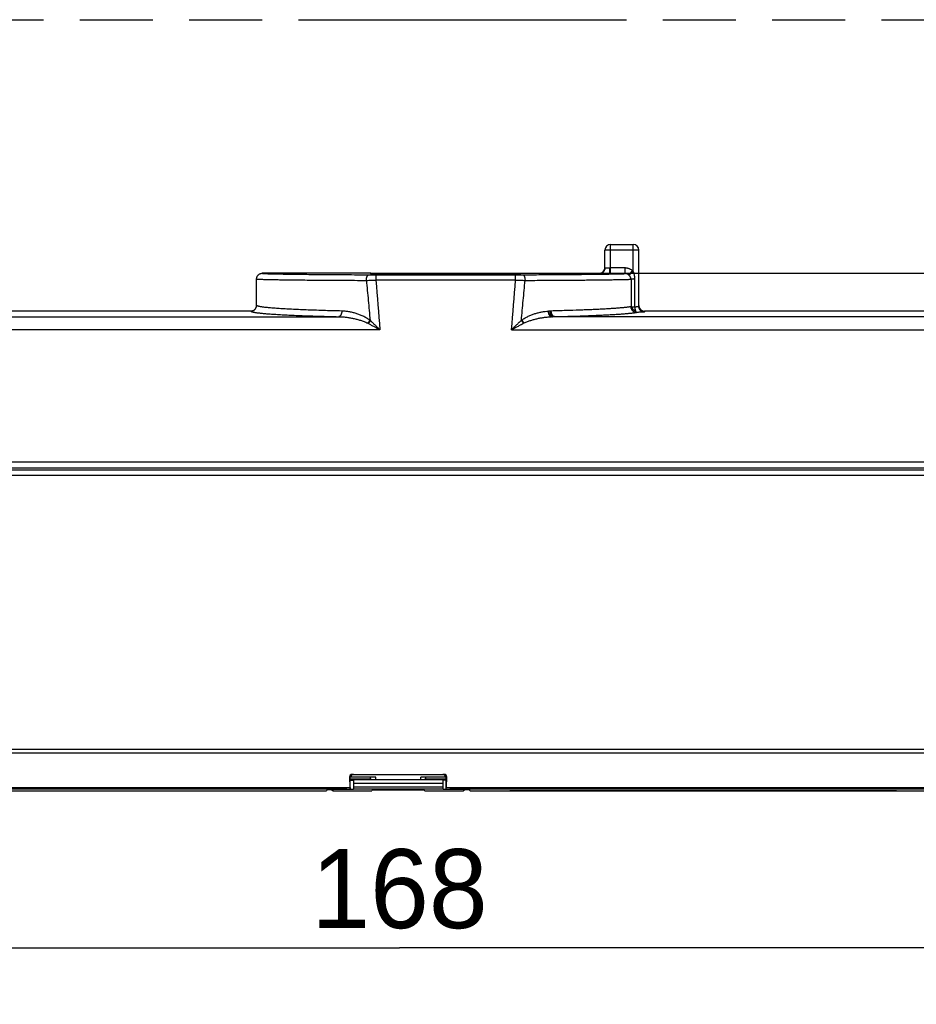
# Model space of a CAD drawing. Header units: millimetres. Extents: x 0 to 210, y 0 to 297.
# Tile 7 of 78: x 74 to 98, y 157 to 183. Entities that reach past the tile are written whole.
import ezdxf
from ezdxf.enums import TextEntityAlignment as Align

# ---------------------------------------------------------------- set-up
doc = ezdxf.new("R2010")
doc.units = ezdxf.units.MM
doc.header["$LTSCALE"] = 19.36
doc.linetypes.add('PHANTOM', pattern=[0.8, 0.45, -0.05, 0.1, -0.05, 0.1, -0.05])
doc.layers.get('0').update_dxf_attribs({"linetype": 'CONTINUOUS'})
doc.layers.add('DEFAULT_3', color=7, linetype='PHANTOM')
doc.layers.add('Z_DIM_2D', color=7, linetype='CONTINUOUS')
doc.styles.add('TEXTSTYLE_3', font='univots.ttf')
doc.dimstyles.new('DIMSTYLE_1', dxfattribs={"dimtxt": 2.1, "dimasz": 3.5, "dimexe": 1.5, "dimexo": 0, "dimgap": 0.525, "dimtad": 1, "dimdec": 0, "dimlfac": 3.333333, "dimdsep": 46, "dimtxsty": 'TEXTSTYLE_3', "dimblk": '_FILLED', "dimblk1": '_FILLED', "dimblk2": '_FILLED', "dimcen": 0.09, "dimclrt": 5, "dimadec": 3, "dimazin": 2, "dimtp": 0.5, "dimtm": 0.5, "dimtfac": 1, "dimtdec": 0, "dimtofl": 0, "dimtmove": 0, "dimatfit": 3, "dimldrblk": '_FILLED', "dimfxl": 0, "dimtolj": 1, "dimarcsym": 0})
doc.dimstyles.new('DIMSTYLE_3', dxfattribs={"dimtxt": 2.1, "dimasz": 3.5, "dimexe": 1.5, "dimexo": 0, "dimgap": 0.525, "dimtad": 1, "dimdec": 1, "dimlfac": 3.333333, "dimdsep": 46, "dimtxsty": 'TEXTSTYLE_3', "dimblk": '_FILLED', "dimblk1": '_FILLED', "dimblk2": '_FILLED', "dimcen": 0.09, "dimclrt": 5, "dimadec": 3, "dimazin": 2, "dimtp": 0.3, "dimtm": 0.3, "dimtfac": 1, "dimtdec": 1, "dimtofl": 0, "dimtmove": 0, "dimatfit": 3, "dimldrblk": '_FILLED', "dimfxl": 0, "dimtolj": 1, "dimarcsym": 0})

# ---------------------------------------------------------------- blocks, each defined once
blk = doc.blocks.new('*D2')
at = {"layer": 'Z_DIM_2D', "color": 2, "linetype": 'Continuous', "transparency": 16777216}
for p, q in [((58.584, 162.779), (58.584, 156.505)), ((108.988, 162.779), (108.988, 156.505)), ((58.584, 158.005), (83.786, 158.005)), ((108.988, 158.005), (83.786, 158.005))]:
    blk.add_line(p, q, dxfattribs=at)
at = {"layer": 'Z_DIM_2D', "color": 5, "linetype": 'Continuous', "transparency": 16777216, "style": 'TEXTSTYLE_3'}
blk.add_text('168', height=2.1, dxfattribs=at).set_placement((83.786, 158.53), align=Align.CENTER)
blk = doc.blocks.new('_FILLED')
at = {"color": 0, "linetype": 'ByBlock'}
blk.add_solid([(0, 0), (-1, 0.125), (-1, -0.125)], dxfattribs=at)
blk = doc.blocks.new('_NONE')
blk = doc.blocks.new('*D4')
at = {"layer": 'Z_DIM_2D', "color": 2, "linetype": 'Continuous', "transparency": 16777216}
for p, q in [((83.02, 175.938), (123.972, 175.938)), ((122.472, 175.938), (122.472, 169.059)), ((122.472, 162.179), (122.472, 169.059)), ((96.528, 162.179), (123.972, 162.179))]:
    blk.add_line(p, q, dxfattribs=at)
at = {"layer": 'Z_DIM_2D', "color": 5, "linetype": 'Continuous', "transparency": 16777216, "style": 'TEXTSTYLE_3'}
blk.add_text('45.9', height=2.1, rotation=90, dxfattribs=at).set_placement((121.947, 169.059), align=Align.CENTER)

msp = doc.modelspace()

# ---------------------------------------------------------------- linework, layer by layer
at = {"color": 9, "linetype": 'Continuous'}
for p, q in [((89.39465, 175.92935), (89.39465, 176.7035)), ((89.99465, 175.98947), (89.99465, 176.7035)), ((90.14465, 176.5535), (89.24465, 176.5535)), ((83.16036, 175.8995), (83.16036, 175.75494)), ((83.16036, 175.8995), (86.86894, 175.8995)), ((86.86894, 175.75494), (86.86894, 175.8995)), ((89.09465, 175.93197), (89.09465, 175.9385)), ((89.09465, 175.93197), (89.09646, 175.93168)), ((89.24465, 176.08196), (89.24556, 176.08167)), ((89.39465, 175.92935), (89.36198, 175.92936)), ((89.77581, 176.07934), (89.39465, 176.07934)), ((89.39465, 175.92935), (89.7758, 175.92935)), ((89.77581, 176.07934), (89.77581, 175.92935)), ((89.88263, 175.89114), (89.98071, 176.00255)), ((89.88989, 175.88461), (89.99465, 175.98947)), ((86.86894, 175.75494), (83.16036, 175.75494)), ((90.03976, 175.78), (89.9379, 175.77998)), ((89.9379, 175.77998), (89.9379, 175.04944)), ((90.03976, 175.78), (90.03947, 175.7979)), ((90.03976, 175.04944), (90.03976, 175.78)), ((87.77675, 174.93466), (87.74256, 174.93334)), ((87.81887, 174.93567), (87.77675, 174.93466)), ((89.9379, 175.04944), (90.03976, 175.04944)), ((90.29465, 174.93553), (90.29465, 174.90953)), ((59.25815, 174.78475), (82.1701, 174.78475)), ((82.9587, 174.60252), (82.94491, 174.60965)), ((87.03938, 174.69759), (87.02445, 174.68663)), ((87.08444, 174.60967), (87.09982, 174.61741)), ((87.8592, 174.78475), (87.90257, 174.78576)), ((108.31605, 174.78475), (87.8592, 174.78475)), ((83.26745, 174.43801), (59.25815, 174.43801)), ((83.26359, 174.44173), (83.26271, 174.44058)), ((83.26745, 174.43801), (83.26271, 174.44058)), ((86.76185, 174.43801), (108.31605, 174.43801)), ((108.31382, 170.91392), (59.26038, 170.91392)), ((108.31382, 170.75851), (59.26038, 170.75851)), ((61.50076, 170.71613), (100.74336, 170.71613)), ((100.74079, 170.56615), (61.50076, 170.56615)), ((59.04593, 163.2835), (108.52307, 163.2835)), ((108.43017, 163.17744), (59.13883, 163.17744)), ((82.5, 162.55823), (82.46295, 162.55823)), ((85.03843, 162.55823), (85.00138, 162.55823)), ((82.56299, 162.28686), (84.94476, 162.28686)), ((64.14856, 162.26986), (82.47302, 162.26986)), ((82.38338, 162.22608), (64.24456, 162.22608)), ((84.94476, 162.22692), (82.56299, 162.22692)), ((85.02836, 162.26986), (98.67315, 162.26986)), ((98.58351, 162.22608), (85.12437, 162.22608)), ((96.52799, 162.179), (96.52799, 162.17905))]:
    msp.add_line(p, q, dxfattribs=at)
at = {"color": 7, "linetype": 'Continuous'}
for p, q in [((89.39465, 176.7035), (89.99465, 176.7035)), ((89.24465, 176.08196), (89.24465, 176.5535)), ((90.14465, 175.05944), (90.14465, 176.5535)), ((80.15458, 175.9385), (80.13966, 175.9385)), ((83.00465, 175.9385), (80.63827, 175.9385)), ((83.01965, 175.9385), (83.01965, 175.93636)), ((87.02465, 175.9385), (89.09471, 175.9385)), ((79.98965, 175.08563), (79.98965, 175.78849)), ((74.16834, 174.93553), (58.94693, 174.93553)), ((79.83965, 174.93553), (74.16834, 174.93553)), ((79.85534, 174.93636), (79.85542, 174.93637)), ((79.93398, 174.96893), (79.93404, 174.96898)), ((100.19717, 174.93553), (90.29465, 174.93553)), ((82.47302, 162.26986), (82.46295, 162.55823)), ((82.5, 162.55823), (82.5, 162.54334)), ((82.52049, 162.61782), (84.98089, 162.61782)), ((85.00138, 162.54334), (85.00138, 162.55823)), ((85.0252, 162.54929), (85.00138, 162.54334)), ((85.0252, 162.5485), (85.00455, 162.54334)), ((85.0252, 162.22674), (85.0252, 162.54929)), ((85.03843, 162.55823), (85.02836, 162.26986)), ((82.5, 162.54334), (82.4762, 162.53739)), ((82.4762, 162.22668), (82.4762, 162.53739)), ((82.4762, 162.50159), (83.01757, 162.50159)), ((85.0252, 162.46948), (82.4762, 162.46948)), ((82.4762, 162.46229), (82.56299, 162.4579)), ((83.15387, 162.54334), (82.5, 162.54334)), ((82.56299, 162.4579), (82.56299, 162.22355)), ((82.56299, 162.38263), (84.94476, 162.38263)), ((83.01757, 162.50159), (83.01757, 162.54334)), ((83.01757, 162.50159), (83.06316, 162.47881)), ((83.06316, 162.47881), (84.44459, 162.47881)), ((83.15387, 162.47881), (83.15387, 162.54334)), ((85.00455, 162.54334), (84.35387, 162.54334)), ((84.35387, 162.47881), (84.35387, 162.54334)), ((84.49018, 162.50159), (84.44459, 162.47881)), ((84.49018, 162.50159), (84.49018, 162.54334)), ((84.49018, 162.50159), (85.0252, 162.50159)), ((85.0252, 162.46196), (84.94476, 162.4579)), ((84.94476, 162.22355), (84.94476, 162.4579)), ((85.00455, 162.54334), (85.0252, 162.53818)), ((64.78536, 162.17905), (81.84258, 162.17905)), ((65.83218, 162.179), (80.79258, 162.179)), ((80.79364, 162.17905), (80.79258, 162.179)), ((80.79258, 162.179), (80.79258, 162.17905)), ((81.85868, 162.20032), (81.84258, 162.17905)), ((81.98918, 162.20253), (81.86024, 162.20253)), ((81.8627, 162.22398), (82.38338, 162.22608)), ((81.96717, 162.2244), (81.98878, 162.20279)), ((81.98878, 162.20279), (82.0249, 162.17926)), ((82.0021, 162.22454), (82.00535, 162.2213)), ((82.00535, 162.2213), (82.56299, 162.22355)), ((82.0249, 162.17926), (82.00535, 162.2213)), ((82.0249, 162.17926), (83.049, 162.17926)), ((83.06316, 162.19797), (83.049, 162.17926)), ((84.44459, 162.19797), (83.06316, 162.19797)), ((84.44459, 162.19797), (84.45875, 162.17926)), ((84.45875, 162.17926), (85.48284, 162.17926)), ((84.94476, 162.22355), (85.50239, 162.2213)), ((85.64504, 162.22398), (85.12437, 162.22608)), ((85.48284, 162.17926), (85.50239, 162.2213)), ((85.51896, 162.20279), (85.48284, 162.17926)), ((85.50564, 162.22454), (85.50239, 162.2213)), ((85.6475, 162.20253), (85.51856, 162.20253)), ((85.51896, 162.20279), (85.54057, 162.2244)), ((85.66516, 162.17905), (85.64907, 162.20032)), ((85.66516, 162.17905), (98.04272, 162.17904)), ((86.71517, 162.179), (86.71411, 162.17905)), ((86.71517, 162.17905), (86.71517, 162.179)), ((96.99271, 162.179), (86.71517, 162.179)), ((96.99373, 162.17905), (96.99271, 162.179)), ((96.99271, 162.17905), (96.99271, 162.179))]:
    msp.add_line(p, q, dxfattribs=at)
at = {"color": 6, "linetype": 'Continuous'}
for p, q in [((80.15465, 175.9385), (80.15444, 175.9385)), ((80.63827, 175.9385), (80.15466, 175.9385)), ((83.01965, 175.9385), (83.00465, 175.9385))]:
    msp.add_line(p, q, dxfattribs=at)
at = {"color": 7, "linetype": 'Continuous'}
for centre, radius, start, end in [((89.39465, 176.5535), 0.15, 90, 180), ((89.99465, 176.5535), 0.15, 0, 90), ((89.09465, 176.0885), 0.15, 270.031319, 357.581695), ((89.09461, 176.0885), 0.15004, 357.583235, 0.002108), ((79.83954, 175.08696), 0.15143, 270.043049, 275.989423), ((79.83964, 175.08563), 0.1501, 276.034233, 276.633545), ((79.83965, 175.08555), 0.15002, 276.633522, 277.254827), ((79.83961, 175.08562), 0.15009, 277.266266, 290.899398), ((79.83912, 175.08614), 0.15079, 307.767721, 308.385532), ((79.83909, 175.08618), 0.15084, 308.385521, 308.982123), ((90.29468, 175.08552), 0.14999, 211.030687, 269.809082), ((90.29466, 175.05205), 0.11652, 269.765492, 269.99844)]:
    msp.add_arc(centre, radius, start, end, dxfattribs=at)
at = {"color": 9, "linetype": 'Continuous'}
for centre, radius, start, end in [((83.15498, 222.59989), 46.70039, 269.773484, 270.006608), ((86.86993, 224.89057), 48.99107, 269.998844, 270.221067), ((89.39299, 183.5277), 7.44835, 269.887109, 270.012751), ((308.60145, 193.42482), 226.1325, 184.4816334, 184.8164098), ((-145.29377, 193.97144), 232.87629, 355.1884338, 355.5135156), ((89.78259, 175.77277), 0.15498, 46.186968, 49.796625), ((89.80919, 175.78007), 0.12871, 359.957684, 3.950311), ((82.56403, 173.8712), 0.83089, 62.716133, 63.338989), ((82.52185, 174.04593), 0.80236, 52.987264, 53.679664), ((87.88706, 173.06739), 1.71759, 90.92942, 92.104422), ((84.05077, 175.25586), 1.13246, 225.964376, 226.235828)]:
    msp.add_arc(centre, radius, start, end, dxfattribs=at)
at = {"color": 7, "linetype": 'Continuous'}
for centre, major_axis, ratio, start_param, end_param in [((85.01465, 175.9385), (2.01, 0), 0.00872687, -3.14157782, -0.00000754), ((82.52257, 162.55823), (-0.04363, 0.04213), 0.96568877, -0.78539817, 0.78539817), ((84.97881, 162.55823), (0.04363, 0.04213), 0.96568877, -0.78539816, 0.78539817), ((81.79867, 162.20035), (0.06552, 0.02028), 0.47198834, -0.58149817, 0.11253569), ((82.30435, 162.37592), (1.71451, 0), 0.08748866, -1.52468679, -1.47039445), ((85.2034, 162.37592), (1.71451, 0), 0.08748866, -1.67491747, -1.61690586), ((85.70907, 162.20035), (0.06552, -0.02028), 0.47198834, 3.02905697, 3.72309082)]:
    msp.add_ellipse(centre, major_axis=major_axis, ratio=ratio, start_param=start_param, end_param=end_param, dxfattribs=at)
for points, knots in [([(79.98965, 175.78849), (79.98965, 175.7983), (79.99159, 175.81796), (80.00018, 175.84626), (80.01181, 175.86803), (80.02352, 175.88381), (80.03341, 175.89474), (80.04434, 175.90463), (80.06012, 175.91634), (80.08189, 175.92798), (80.11019, 175.93657), (80.12985, 175.9385), (80.13966, 175.9385)], [0, 0, 0, 0, 0.12496195, 0.2499244, 0.37488712, 0.43744357, 0.49999992, 0.56255627, 0.62511272, 0.7500754, 0.8750378, 1, 1, 1, 1]), ([(85.02063, 175.92096), (84.95516, 175.92096), (84.82487, 175.92102), (84.63104, 175.92128), (84.44104, 175.9217), (84.25667, 175.92228), (84.0797, 175.92301), (83.91183, 175.92389), (83.75466, 175.9249), (83.63107, 175.92588), (83.53867, 175.92673), (83.47462, 175.92737), (83.41429, 175.92805), (83.35784, 175.92875), (83.30538, 175.92947), (83.25706, 175.93021), (83.21299, 175.93098), (83.17326, 175.93176), (83.14292, 175.93244), (83.1209, 175.933), (83.10608, 175.9334), (83.09243, 175.93382), (83.07993, 175.93423), (83.0686, 175.93464), (83.05844, 175.93506), (83.04946, 175.93548), (83.04167, 175.9359), (83.03507, 175.93632), (83.02967, 175.93673), (83.02591, 175.9371), (83.02351, 175.93741), (83.02215, 175.93762), (83.02121, 175.9378), (83.02061, 175.93795), (83.02027, 175.93806), (83.02001, 175.93817), (83.01979, 175.93828), (83.01965, 175.93841), (83.01965, 175.9385)], [0, 0, 0, 0, 0.09813821, 0.19529348, 0.29053544, 0.38295208, 0.47165849, 0.55580528, 0.63458672, 0.70724871, 0.74106506, 0.77309565, 0.80326381, 0.83149732, 0.85772861, 0.88189496, 0.90393845, 0.92380653, 0.9414517, 0.94942734, 0.95683192, 0.96366103, 0.96991064, 0.97557709, 0.98065706, 0.98514765, 0.98904635, 0.99235112, 0.99506046, 0.99717361, 0.99800679, 0.9986914, 0.99922818, 0.99944166, 0.99961902, 0.99976101, 0.99986913, 1, 1, 1, 1]), ([(79.89315, 174.94541), (79.90002, 174.94803), (79.91004, 174.95273), (79.92259, 174.9604), (79.92857, 174.96469), (79.93147, 174.96694)], [0, 0, 0, 0, 0.49983187, 0.74991574, 1, 1, 1, 1]), ([(79.93404, 174.96898), (79.93836, 174.97248), (79.94663, 174.97997), (79.95769, 174.99251), (79.9657, 175.00392), (79.97131, 175.01354), (79.97638, 175.02345), (79.98167, 175.03635), (79.98625, 175.05243), (79.98857, 175.06618), (79.98938, 175.07589), (79.98958, 175.08076), (79.98964, 175.08354), (79.98965, 175.08493), (79.98965, 175.08563)], [0, 0, 0, 0, 0.12498701, 0.2499743, 0.37496111, 0.43747884, 0.49999664, 0.62498331, 0.74997087, 0.87495767, 0.93747545, 0.96873742, 0.98436866, 1, 1, 1, 1]), ([(90.14466, 175.08563), (90.14466, 175.08478), (90.14466, 175.08308), (90.14475, 175.0797), (90.14505, 175.07377), (90.14626, 175.06197), (90.14968, 175.04532), (90.15645, 175.0261), (90.16266, 175.01401), (90.16615, 175.0082)], [0, 0, 0, 0, 0.03126841, 0.06253682, 0.1250714, 0.25012264, 0.50008182, 0.75004094, 1, 1, 1, 1]), ([(82.55962, 162.61782), (82.55767, 162.61782), (82.55377, 162.61763), (82.54605, 162.61648), (82.53667, 162.61364), (82.5263, 162.6081), (82.5172, 162.60064), (82.50974, 162.59156), (82.50419, 162.58119), (82.50077, 162.56994), (82.5, 162.56213), (82.5, 162.55823)], [0, 0, 0, 0, 0.06256523, 0.12513117, 0.25011256, 0.37509384, 0.50007499, 0.625056, 0.75003688, 0.87501766, 1, 1, 1, 1]), ([(85.00138, 162.55823), (85.00138, 162.56213), (85.00061, 162.56994), (84.99719, 162.58119), (84.99164, 162.59156), (84.98418, 162.60064), (84.97509, 162.6081), (84.96472, 162.61364), (84.95533, 162.61648), (84.94761, 162.61763), (84.94371, 162.61782), (84.94176, 162.61782)], [0, 0, 0, 0, 0.12498234, 0.24996312, 0.374944, 0.49992501, 0.62490616, 0.74988745, 0.87486883, 0.93743477, 1, 1, 1, 1]), ([(82.47302, 162.26986), (82.47312, 162.26696), (82.47333, 162.26145), (82.47368, 162.25363), (82.47405, 162.2467), (82.47444, 162.24072), (82.47485, 162.23573), (82.47521, 162.23221), (82.47552, 162.22992), (82.47573, 162.2286), (82.47595, 162.22754), (82.47611, 162.22693), (82.4762, 162.22668)], [0, 0, 0, 0, 0.20048561, 0.38160301, 0.54203552, 0.68062809, 0.7963954, 0.88853885, 0.92556318, 0.95648763, 0.98129331, 1, 1, 1, 1]), ([(85.0252, 162.22674), (85.02529, 162.227), (85.02545, 162.22762), (85.02577, 162.22921), (85.02614, 162.23188), (85.02655, 162.23585), (85.02695, 162.24084), (85.02734, 162.2468), (85.0277, 162.25371), (85.02805, 162.26149), (85.02826, 162.26698), (85.02836, 162.26986)], [0, 0, 0, 0, 0.01913841, 0.04432338, 0.11284832, 0.20533183, 0.32119729, 0.45965313, 0.61972532, 0.80027374, 1, 1, 1, 1])]:
    msp.add_open_spline(points, degree=3, knots=knots, dxfattribs=at)
at = {"color": 9, "linetype": 'Continuous'}
for points, knots in [([(80.13966, 175.9385), (80.13966, 175.93843), (80.13969, 175.93829), (80.13985, 175.9381), (80.14009, 175.93791), (80.14043, 175.93772), (80.14086, 175.93754), (80.14162, 175.93727), (80.14281, 175.93694), (80.14454, 175.93657), (80.14665, 175.9362), (80.14914, 175.93583), (80.15202, 175.93545), (80.15529, 175.93508), (80.1604, 175.93455), (80.16776, 175.93391), (80.17774, 175.93316), (80.18925, 175.93242), (80.20228, 175.93168), (80.21684, 175.93093), (80.23292, 175.93019), (80.25737, 175.92917), (80.29169, 175.92791), (80.33734, 175.92646), (80.38891, 175.92503), (80.44634, 175.92361), (80.50955, 175.92221), (80.57845, 175.92083), (80.65297, 175.91947), (80.73301, 175.91813), (80.81847, 175.91682), (80.90923, 175.91553), (81.00519, 175.91427), (81.14317, 175.9126), (81.32766, 175.9106), (81.56281, 175.9084), (81.81543, 175.90634), (82.08423, 175.90444), (82.36786, 175.90272), (82.66488, 175.90117), (82.8672, 175.90028), (82.97035, 175.89987)], [0, 0, 0, 0, 0.00006846, 0.00015129, 0.00025786, 0.00039264, 0.00055785, 0.00075466, 0.00124552, 0.00186841, 0.00262472, 0.00351517, 0.00454019, 0.00569998, 0.00699469, 0.00998897, 0.01352294, 0.01759597, 0.02220709, 0.02735506, 0.03303841, 0.03925545, 0.05328293, 0.06942026, 0.08764736, 0.10794139, 0.13027684, 0.15462557, 0.18095687, 0.2092375, 0.23943173, 0.27150141, 0.305406, 0.34110265, 0.41768933, 0.50087417, 0.59023645, 0.68532416, 0.78565632, 0.89072539, 1, 1, 1, 1]), ([(82.90745, 175.74987), (82.90748, 175.75959), (82.90833, 175.77872), (82.91133, 175.8022), (82.9149, 175.8201), (82.91807, 175.83267), (82.92173, 175.84445), (82.92585, 175.85533), (82.93038, 175.86522), (82.9353, 175.87402), (82.94055, 175.88166), (82.94609, 175.88805), (82.95189, 175.89316), (82.95789, 175.8969), (82.96406, 175.89924), (82.96829, 175.89983), (82.97035, 175.89987)], [0, 0, 0, 0, 0.16766309, 0.33014422, 0.40790569, 0.48257222, 0.55363334, 0.62065373, 0.6832665, 0.74123031, 0.7944226, 0.84290235, 0.88695637, 0.92715228, 0.96441145, 1, 1, 1, 1]), ([(87.05895, 175.89987), (87.224, 175.90053), (87.54287, 175.902), (88.0023, 175.90475), (88.42213, 175.90793), (88.74466, 175.911), (88.97875, 175.91369), (89.13499, 175.91571), (89.27756, 175.9178), (89.40599, 175.91996), (89.51985, 175.92217), (89.61878, 175.92444), (89.69172, 175.92643), (89.74236, 175.92809), (89.76509, 175.92892), (89.7758, 175.92935)], [0, 0, 0, 0, 0.18223147, 0.35207543, 0.50728116, 0.64579199, 0.708204, 0.76577279, 0.8183076, 0.86563439, 0.90759649, 0.94405514, 0.97489004, 0.9881662, 1, 1, 1, 1]), ([(87.05895, 175.89987), (87.06102, 175.89983), (87.06524, 175.89924), (87.07141, 175.8969), (87.07741, 175.89316), (87.0832, 175.88805), (87.08874, 175.88166), (87.09399, 175.87402), (87.09891, 175.86522), (87.10345, 175.85533), (87.10756, 175.84445), (87.11122, 175.83267), (87.11439, 175.8201), (87.11797, 175.8022), (87.12097, 175.77872), (87.12182, 175.75959), (87.12186, 175.74987)], [0, 0, 0, 0, 0.03557627, 0.07282547, 0.11301407, 0.15706337, 0.20554076, 0.2587327, 0.31669781, 0.37931315, 0.44633705, 0.51740232, 0.59207336, 0.66983946, 0.83232945, 1, 1, 1, 1]), ([(89.24465, 176.08196), (89.24465, 176.07282), (89.24337, 176.05886), (89.23905, 176.04051), (89.23268, 176.02175), (89.22334, 176.00373), (89.21129, 175.98723), (89.20091, 175.97571), (89.18938, 175.96532), (89.17289, 175.95328), (89.15486, 175.94394), (89.13611, 175.93757), (89.11776, 175.93325), (89.10379, 175.93197), (89.09465, 175.93197)], [0, 0, 0, 0, 0.11643962, 0.17745097, 0.2399989, 0.36854502, 0.43409571, 0.49999391, 0.56589238, 0.63144383, 0.75999277, 0.82254259, 0.88355602, 1, 1, 1, 1]), ([(89.09646, 175.93168), (89.1062, 175.93169), (89.12087, 175.93315), (89.13979, 175.93794), (89.15817, 175.94456), (89.17549, 175.95389), (89.19116, 175.96559), (89.20202, 175.97549), (89.21186, 175.98642), (89.2235, 176.00219), (89.23506, 176.02395), (89.24361, 176.05224), (89.24555, 176.07188), (89.24556, 176.08167)], [0, 0, 0, 0, 0.12455283, 0.18693064, 0.24933311, 0.37408006, 0.43658202, 0.49912062, 0.56169587, 0.62430589, 0.74946756, 0.87471618, 1, 1, 1, 1]), ([(89.09646, 175.93168), (89.09701, 175.93163), (89.09829, 175.93155), (89.10155, 175.9314), (89.10693, 175.93121), (89.11491, 175.93101), (89.12488, 175.93081), (89.13678, 175.93062), (89.15052, 175.93044), (89.166, 175.93027), (89.18979, 175.93004), (89.22296, 175.9298), (89.26619, 175.92959), (89.31308, 175.92943), (89.34542, 175.92938), (89.36198, 175.92936)], [0, 0, 0, 0, 0.00624792, 0.01448476, 0.03686785, 0.06699479, 0.10465244, 0.14957304, 0.20143665, 0.25987364, 0.32446735, 0.47024181, 0.63460887, 0.81288742, 1, 1, 1, 1]), ([(89.24556, 176.08167), (89.24583, 176.08163), (89.24647, 176.08155), (89.2481, 176.08139), (89.25079, 176.08121), (89.25478, 176.08101), (89.25977, 176.08081), (89.26571, 176.08062), (89.27258, 176.08043), (89.28032, 176.08026), (89.29222, 176.08004), (89.3088, 176.0798), (89.33042, 176.07958), (89.35387, 176.07943), (89.37004, 176.07937), (89.37832, 176.07936)], [0, 0, 0, 0, 0.00628815, 0.01455428, 0.03697621, 0.06712611, 0.10479619, 0.14972152, 0.20158398, 0.26001522, 0.32459961, 0.47034775, 0.63468224, 0.81292499, 1, 1, 1, 1]), ([(89.36198, 175.92936), (89.36225, 175.92939), (89.36285, 175.92958), (89.36365, 175.93023), (89.36443, 175.93122), (89.3652, 175.93254), (89.36597, 175.93421), (89.36673, 175.93622), (89.36748, 175.93857), (89.36851, 175.94234), (89.36974, 175.94788), (89.37108, 175.95546), (89.37235, 175.96422), (89.37352, 175.97407), (89.37458, 175.98493), (89.37553, 175.99668), (89.37635, 176.00922), (89.37729, 176.02716), (89.37808, 176.05061), (89.3783, 176.06965), (89.37832, 176.07936)], [0, 0, 0, 0, 0.00543595, 0.01194079, 0.02004771, 0.03003235, 0.04202687, 0.05608051, 0.07221445, 0.09043731, 0.133053, 0.18362416, 0.24178208, 0.30698071, 0.3786749, 0.45617021, 0.53877943, 0.62570994, 0.80927823, 1, 1, 1, 1]), ([(89.98071, 176.00255), (89.97366, 176.00875), (89.959, 176.0205), (89.9355, 176.03599), (89.91075, 176.04925), (89.88496, 176.06018), (89.86278, 176.0673), (89.84474, 176.07179), (89.82656, 176.07544), (89.80357, 176.07842), (89.78506, 176.07927), (89.77581, 176.07934)], [0, 0, 0, 0, 0.12596692, 0.25176994, 0.37715658, 0.5022511, 0.62705475, 0.68938351, 0.75161429, 0.8757759, 1, 1, 1, 1]), ([(89.88263, 175.89114), (89.87524, 175.89739), (89.85927, 175.9085), (89.83278, 175.92054), (89.80468, 175.92778), (89.78541, 175.92936), (89.77581, 175.92935)], [0, 0, 0, 0, 0.25104465, 0.5012983, 0.75088685, 1, 1, 1, 1]), ([(90.03947, 175.7979), (90.0389, 175.81521), (90.03684, 175.84101), (90.03163, 175.87478), (90.02659, 175.89931), (90.02043, 175.92306), (90.01315, 175.94597), (90.00465, 175.9681), (89.99813, 175.98242), (89.99465, 175.98947)], [0, 0, 0, 0, 0.26230806, 0.39087632, 0.51721902, 0.64122937, 0.76207561, 0.88092987, 1, 1, 1, 1]), ([(79.98965, 175.78849), (79.98965, 175.78843), (79.9897, 175.78828), (79.98986, 175.78809), (79.99012, 175.7879), (79.99047, 175.78772), (79.99092, 175.78753), (79.99171, 175.78726), (79.99295, 175.78694), (79.99474, 175.78657), (79.99693, 175.78619), (79.99951, 175.78582), (80.00249, 175.78545), (80.00587, 175.78507), (80.01116, 175.78455), (80.01877, 175.7839), (80.02909, 175.78316), (80.04097, 175.78241), (80.05443, 175.78167), (80.06944, 175.78093), (80.08602, 175.78019), (80.10416, 175.77945), (80.12384, 175.77872), (80.15318, 175.77771), (80.19369, 175.77646), (80.24689, 175.77503), (80.30614, 175.77361), (80.37132, 175.77221), (80.44234, 175.77083), (80.51912, 175.76947), (80.60158, 175.76813), (80.68966, 175.76682), (80.78325, 175.76553), (80.88221, 175.76427), (81.02442, 175.7626), (81.2145, 175.7606), (81.45684, 175.7584), (81.7172, 175.75634), (81.9942, 175.75445), (82.28644, 175.75272), (82.59254, 175.75118), (82.80111, 175.75029), (82.90745, 175.74987)], [0, 0, 0, 0, 0.00006698, 0.00014945, 0.00025637, 0.00039191, 0.00055812, 0.00075609, 0.0012496, 0.00187545, 0.00263499, 0.00352898, 0.00455793, 0.0057222, 0.00702179, 0.01002603, 0.01356893, 0.01764954, 0.02226661, 0.02741883, 0.03310485, 0.03932325, 0.04607262, 0.05335148, 0.06949192, 0.08773273, 0.10805294, 0.13039986, 0.15474504, 0.18106285, 0.20932769, 0.23951409, 0.27159639, 0.30553195, 0.3412339, 0.41777436, 0.50091265, 0.59032258, 0.68538181, 0.78563139, 0.89069324, 1, 1, 1, 1]), ([(82.90745, 175.74987), (82.94861, 175.75081), (83.03291, 175.75275), (83.11722, 175.75432), (83.16036, 175.75494)], [0, 0, 0, 0, 0.48827358, 1, 1, 1, 1]), ([(82.90745, 175.74987), (82.91535, 175.66125), (82.93123, 175.484), (82.95541, 175.21817), (82.97993, 174.95237), (82.99651, 174.7752), (83.00486, 174.68661)], [0, 0, 0, 0, 0.25000002, 0.49999996, 0.7499999, 1, 1, 1, 1]), ([(86.86894, 175.75494), (86.91209, 175.75431), (86.99639, 175.75273), (87.08069, 175.7508), (87.12185, 175.74987)], [0, 0, 0, 0, 0.51172272, 1, 1, 1, 1]), ([(87.02445, 174.68663), (87.0328, 174.77521), (87.04937, 174.95239), (87.07389, 175.21818), (87.09807, 175.48401), (87.11396, 175.66125), (87.12185, 175.74987)], [0, 0, 0, 0, 0.25000011, 0.50000006, 0.74999999, 1, 1, 1, 1]), ([(87.12185, 175.74987), (87.2946, 175.75055), (87.62821, 175.75205), (88.10844, 175.75485), (88.54638, 175.7581), (88.88207, 175.76123), (89.125, 175.76398), (89.28646, 175.76604), (89.43327, 175.76818), (89.565, 175.77039), (89.68116, 175.77265), (89.7813, 175.77495), (89.85457, 175.77699), (89.90496, 175.77868), (89.92738, 175.77954), (89.9379, 175.77998)], [0, 0, 0, 0, 0.18402008, 0.35537986, 0.51156328, 0.65053854, 0.7129803, 0.77036164, 0.82254321, 0.86938569, 0.91070489, 0.94630117, 0.97609221, 0.9887864, 1, 1, 1, 1]), ([(89.9376, 175.78894), (89.93727, 175.79355), (89.93612, 175.80272), (89.93294, 175.81614), (89.92844, 175.82907), (89.92275, 175.84142), (89.91598, 175.85317), (89.90561, 175.86808), (89.89647, 175.8783), (89.88989, 175.88461)], [0, 0, 0, 0, 0.12698614, 0.25301419, 0.37793777, 0.50200506, 0.62571656, 0.74968643, 1, 1, 1, 1]), ([(89.9376, 175.78894), (89.93837, 175.78907), (89.94012, 175.78932), (89.94446, 175.78989), (89.95141, 175.79066), (89.9615, 175.79165), (89.97376, 175.79276), (89.98798, 175.79397), (90.01009, 175.79574), (90.02745, 175.79703), (90.03947, 175.7979)], [0, 0, 0, 0, 0.02284805, 0.05194976, 0.12841172, 0.22805838, 0.34913353, 0.48949574, 0.64665917, 1, 1, 1, 1]), ([(79.83965, 174.93553), (79.83967, 174.93506), (79.83981, 174.9341), (79.84033, 174.93268), (79.84116, 174.93128), (79.84231, 174.92988), (79.84375, 174.92848), (79.8455, 174.92709), (79.84756, 174.9257), (79.85086, 174.92376), (79.85579, 174.92137), (79.86268, 174.91861), (79.87078, 174.91586), (79.88011, 174.91311), (79.89066, 174.91036), (79.90243, 174.90761), (79.91542, 174.90487), (79.93513, 174.90107), (79.96281, 174.8964), (79.99967, 174.89101), (80.0413, 174.88566), (80.08765, 174.88035), (80.13868, 174.87509), (80.19432, 174.86989), (80.25454, 174.86475), (80.31929, 174.85967), (80.38854, 174.85466), (80.48965, 174.84788), (80.6267, 174.8397), (80.80352, 174.83049), (80.99634, 174.82166), (81.20455, 174.81326), (81.4273, 174.80531), (81.66368, 174.79786), (81.91278, 174.79092), (82.083, 174.78675), (82.1701, 174.78475)], [0, 0, 0, 0, 0.00060129, 0.00123437, 0.00192332, 0.00268694, 0.00353907, 0.00448965, 0.00554584, 0.0067128, 0.00939279, 0.01255122, 0.01620039, 0.02034808, 0.02499909, 0.03015626, 0.03582025, 0.04199133, 0.05585631, 0.07175106, 0.08967077, 0.10958847, 0.13148217, 0.15533565, 0.18113216, 0.20885449, 0.23848523, 0.27000642, 0.33859427, 0.41423374, 0.49667888, 0.58569994, 0.68099434, 0.7820226, 0.88845825, 1, 1, 1, 1]), ([(82.25255, 174.93466), (82.16789, 174.93666), (82.00244, 174.94084), (81.76034, 174.94778), (81.53061, 174.95524), (81.31415, 174.9632), (81.11184, 174.97161), (80.9245, 174.98045), (80.75273, 174.98968), (80.61963, 174.99787), (80.52143, 175.00465), (80.4542, 175.00967), (80.39135, 175.01475), (80.3329, 175.0199), (80.27891, 175.02511), (80.22941, 175.03038), (80.18446, 175.03569), (80.1441, 175.04105), (80.10839, 175.04644), (80.08159, 175.05112), (80.06251, 175.05492), (80.04995, 175.05767), (80.03858, 175.06042), (80.02839, 175.06317), (80.01939, 175.06593), (80.01158, 175.06869), (80.00495, 175.07144), (79.99951, 175.0742), (79.99578, 175.07661), (79.99344, 175.07857), (79.99207, 175.07996), (79.991, 175.08136), (79.99023, 175.08278), (79.98976, 175.0842), (79.98965, 175.08516), (79.98965, 175.08562)], [0, 0, 0, 0, 0.1116129, 0.21811127, 0.31919321, 0.414531, 0.50358401, 0.58604986, 0.66169836, 0.73028242, 0.76179655, 0.7914172, 0.81912642, 0.84490684, 0.86874127, 0.89061303, 0.91050604, 0.92839802, 0.94426272, 0.95809588, 0.96425062, 0.9698981, 0.97503869, 0.97967333, 0.98380517, 0.98743948, 0.99058469, 0.99325408, 0.99546977, 0.99641964, 0.99727327, 0.9980412, 0.99873792, 0.99938276, 1, 1, 1, 1]), ([(82.25255, 174.93466), (82.2524, 174.92506), (82.25142, 174.91074), (82.24859, 174.89197), (82.24576, 174.87836), (82.24222, 174.86527), (82.23803, 174.85281), (82.2332, 174.84111), (82.2278, 174.83027), (82.22186, 174.82039), (82.21544, 174.81156), (82.20859, 174.80386), (82.20138, 174.79736), (82.19386, 174.79212), (82.1861, 174.78821), (82.17817, 174.78566), (82.17277, 174.78489), (82.1701, 174.78475)], [0, 0, 0, 0, 0.15579367, 0.23256181, 0.30791505, 0.38139467, 0.45259114, 0.52112337, 0.58669675, 0.64905728, 0.70807869, 0.76370572, 0.81604822, 0.86533943, 0.9120064, 0.95663909, 1, 1, 1, 1]), ([(82.99708, 174.6924), (82.983, 174.70273), (82.95427, 174.72241), (82.90983, 174.74946), (82.86451, 174.77422), (82.81853, 174.79691), (82.77207, 174.8177), (82.72523, 174.83669), (82.67812, 174.85397), (82.6153, 174.87472), (82.53648, 174.89663), (82.44152, 174.91655), (82.34692, 174.9298), (82.28386, 174.93392), (82.25255, 174.93466)], [0, 0, 0, 0, 0.06603007, 0.13156443, 0.1966241, 0.26122087, 0.32536011, 0.38904288, 0.45226733, 0.5150298, 0.63913406, 0.76133499, 0.88161433, 1, 1, 1, 1]), ([(87.03938, 174.69759), (87.05276, 174.70718), (87.07999, 174.72552), (87.12201, 174.75086), (87.1648, 174.77418), (87.20817, 174.79565), (87.25199, 174.81542), (87.31066, 174.83954), (87.38462, 174.8659), (87.47416, 174.89184), (87.56381, 174.91202), (87.65321, 174.92632), (87.71289, 174.93176), (87.74256, 174.93334)], [0, 0, 0, 0, 0.06582008, 0.13117593, 0.19608547, 0.26055902, 0.3246015, 0.38821417, 0.51412772, 0.63828922, 0.76066442, 0.88123129, 1, 1, 1, 1]), ([(87.82399, 174.78382), (87.8214, 174.78414), (87.81617, 174.78525), (87.80852, 174.78821), (87.80104, 174.79246), (87.79376, 174.79794), (87.78678, 174.80461), (87.78012, 174.8124), (87.77386, 174.82126), (87.76803, 174.83109), (87.76271, 174.84182), (87.75791, 174.85334), (87.7537, 174.86557), (87.75011, 174.8784), (87.74716, 174.8917), (87.74412, 174.91), (87.7429, 174.92398), (87.74256, 174.93334)], [0, 0, 0, 0, 0.04297502, 0.08762137, 0.13459298, 0.18436742, 0.2372716, 0.29345681, 0.35296907, 0.4157095, 0.48152011, 0.5501317, 0.62124133, 0.6944709, 0.76941872, 0.84564061, 1, 1, 1, 1]), ([(87.77675, 174.93466), (87.77689, 174.92569), (87.77778, 174.91209), (87.78036, 174.89401), (87.78308, 174.88034), (87.78658, 174.86693), (87.79083, 174.85397), (87.79582, 174.84169), (87.80147, 174.83028), (87.80773, 174.81993), (87.81447, 174.81078), (87.8216, 174.80295), (87.82901, 174.7965), (87.83657, 174.79147), (87.84418, 174.78783), (87.85172, 174.78556), (87.85675, 174.78488), (87.8592, 174.78475)], [0, 0, 0, 0, 0.14565818, 0.22078986, 0.29641216, 0.37168692, 0.44571839, 0.51764566, 0.58668972, 0.65218181, 0.71367233, 0.7708808, 0.82382201, 0.87268949, 0.91794411, 0.96015117, 1, 1, 1, 1]), ([(89.9379, 175.04944), (89.92928, 175.04793), (89.91107, 175.04493), (89.88227, 175.04068), (89.85061, 175.03646), (89.8161, 175.03226), (89.77878, 175.0281), (89.72347, 175.02241), (89.64743, 175.01545), (89.54796, 175.0075), (89.43776, 174.99972), (89.31713, 174.99213), (89.1864, 174.98476), (89.04587, 174.97762), (88.89579, 174.97073), (88.73648, 174.9641), (88.50692, 174.95544), (88.20007, 174.9455), (87.9493, 174.93882), (87.81887, 174.93567)], [0, 0, 0, 0, 0.01236728, 0.02608216, 0.04113251, 0.05750593, 0.07519487, 0.09419205, 0.1360784, 0.18309894, 0.23518533, 0.29218165, 0.35389561, 0.42021157, 0.4910139, 0.56618699, 0.6455164, 0.81563446, 1, 1, 1, 1]), ([(87.90257, 174.78576), (87.89987, 174.7859), (87.89439, 174.78667), (87.88634, 174.78921), (87.87846, 174.79312), (87.87082, 174.79835), (87.86349, 174.80485), (87.85654, 174.81255), (87.85002, 174.82138), (87.84399, 174.83126), (87.8385, 174.84211), (87.8336, 174.85381), (87.82934, 174.86626), (87.82576, 174.87936), (87.82288, 174.89298), (87.82002, 174.91174), (87.81902, 174.92607), (87.81887, 174.93567)], [0, 0, 0, 0, 0.04382498, 0.08888341, 0.13591641, 0.18550049, 0.23805585, 0.29381488, 0.35288958, 0.41522997, 0.48071574, 0.54910049, 0.6200971, 0.69333287, 0.76840651, 0.84486792, 1, 1, 1, 1]), ([(87.90257, 174.78576), (88.0369, 174.78891), (88.29516, 174.79559), (88.61116, 174.80553), (88.84758, 174.81419), (89.01164, 174.82082), (89.1662, 174.82771), (89.31093, 174.83485), (89.44556, 174.84222), (89.56979, 174.84981), (89.68328, 174.85759), (89.78571, 174.86554), (89.86403, 174.8725), (89.921, 174.87819), (89.95943, 174.88236), (89.99496, 174.88655), (90.02757, 174.89077), (90.05723, 174.89502), (90.07599, 174.89802), (90.08486, 174.89954)], [0, 0, 0, 0, 0.18438145, 0.35451256, 0.43384724, 0.50902467, 0.57983032, 0.6461485, 0.70786348, 0.76485948, 0.81694406, 0.86396104, 0.90584184, 0.92483537, 0.94252, 0.95888835, 0.9739328, 0.98764079, 1, 1, 1, 1]), ([(89.98129, 174.94381), (89.9745, 174.95074), (89.9622, 174.96599), (89.9485, 174.99197), (89.93997, 175.02014), (89.93797, 175.03969), (89.9379, 175.04944)], [0, 0, 0, 0, 0.24920357, 0.4991536, 0.74954309, 1, 1, 1, 1]), ([(89.99199, 174.97036), (89.99046, 174.97357), (89.98761, 174.98004), (89.98387, 174.9898), (89.98067, 174.99946), (89.97805, 175.00895), (89.97602, 175.01838), (89.97458, 175.02806), (89.97371, 175.03844), (89.97349, 175.04564), (89.97344, 175.04944)], [0, 0, 0, 0, 0.13012213, 0.25861845, 0.38290301, 0.50246105, 0.61895338, 0.73628077, 0.86055689, 1, 1, 1, 1]), ([(89.98129, 174.94381), (89.98133, 174.94447), (89.9815, 174.94591), (89.98204, 174.94826), (89.98295, 174.95101), (89.98424, 174.9542), (89.98584, 174.9578), (89.98841, 174.96326), (89.99051, 174.96747), (89.99199, 174.97036)], [0, 0, 0, 0, 0.06879648, 0.15061128, 0.25084102, 0.37116515, 0.50913206, 0.66120943, 1, 1, 1, 1]), ([(90.08486, 174.89954), (90.08008, 174.89957), (90.07049, 174.90012), (90.05626, 174.90236), (90.0423, 174.90601), (90.02423, 174.9127), (90.00295, 174.92439), (89.98806, 174.9369), (89.98129, 174.94381)], [0, 0, 0, 0, 0.12440285, 0.24893583, 0.37363954, 0.49854767, 0.74876817, 1, 1, 1, 1]), ([(90.05347, 174.94516), (90.05066, 174.94571), (90.04505, 174.94686), (90.03675, 174.94894), (90.02864, 174.95149), (90.0208, 174.95454), (90.01323, 174.95803), (90.00591, 174.96185), (89.99882, 174.96594), (89.99423, 174.96886), (89.99199, 174.97036)], [0, 0, 0, 0, 0.1285192, 0.25642871, 0.38333096, 0.50895156, 0.63329696, 0.75652726, 0.87876621, 1, 1, 1, 1]), ([(90.03976, 175.04944), (90.04646, 175.04959), (90.05942, 175.04995), (90.07804, 175.05068), (90.09492, 175.0516), (90.10972, 175.05266), (90.1206, 175.0537), (90.12803, 175.05462), (90.13258, 175.0553), (90.13643, 175.05599), (90.13954, 175.05669), (90.14166, 175.05732), (90.14297, 175.05785), (90.14349, 175.05813), (90.14371, 175.05827)], [0, 0, 0, 0, 0.1922688, 0.3715972, 0.53429454, 0.67703946, 0.79695675, 0.84760062, 0.89170465, 0.92907776, 0.95958617, 0.98318108, 0.99241808, 1, 1, 1, 1]), ([(90.03976, 175.04944), (90.03986, 175.03989), (90.04058, 175.02109), (90.04283, 174.99797), (90.04544, 174.98029), (90.04773, 174.96788), (90.05036, 174.95621), (90.0524, 174.94875), (90.05347, 174.94516)], [0, 0, 0, 0, 0.271787, 0.53465244, 0.66002645, 0.77998619, 0.89359047, 1, 1, 1, 1]), ([(90.05347, 174.94516), (90.05447, 174.94185), (90.05654, 174.93555), (90.05951, 174.92802), (90.06203, 174.92256), (90.06393, 174.91887), (90.06587, 174.91548), (90.06843, 174.9115), (90.07171, 174.90725), (90.07592, 174.90325), (90.07966, 174.90096), (90.08265, 174.8999), (90.08413, 174.89962), (90.08486, 174.89954)], [0, 0, 0, 0, 0.17959137, 0.34360063, 0.41951969, 0.49128429, 0.55886694, 0.62227452, 0.73676152, 0.83591347, 0.92218225, 0.96182385, 1, 1, 1, 1]), ([(90.29277, 174.90836), (90.29231, 174.90821), (90.29125, 174.90794), (90.28947, 174.90758), (90.2873, 174.90721), (90.28366, 174.90669), (90.27817, 174.90608), (90.27048, 174.90538), (90.26136, 174.90471), (90.25085, 174.90406), (90.23902, 174.90343), (90.22591, 174.90284), (90.2116, 174.90228), (90.19034, 174.90156), (90.16136, 174.90077), (90.12415, 174.90004), (90.09826, 174.89968), (90.08486, 174.89954)], [0, 0, 0, 0, 0.00696428, 0.01571383, 0.02626948, 0.03862807, 0.06870955, 0.10583263, 0.14981941, 0.20045027, 0.25746797, 0.32058036, 0.38946255, 0.46375899, 0.6270313, 0.80702062, 1, 1, 1, 1]), ([(90.14371, 175.05827), (90.14386, 175.05835), (90.14408, 175.05851), (90.14435, 175.05876), (90.14457, 175.05904), (90.14465, 175.05928), (90.14465, 175.05944)], [0, 0, 0, 0, 0.32376325, 0.52853866, 0.70511624, 1, 1, 1, 1]), ([(90.29278, 174.90836), (90.28306, 174.9084), (90.26356, 174.9104), (90.23549, 174.91905), (90.2139, 174.93071), (90.19826, 174.94241), (90.18741, 174.9523), (90.17757, 174.96322), (90.16593, 174.97896), (90.15434, 175.00067), (90.14574, 175.02889), (90.14375, 175.04849), (90.14371, 175.05827)], [0, 0, 0, 0, 0.12450765, 0.24915659, 0.37397046, 0.43651418, 0.49909623, 0.56171294, 0.62435889, 0.74956416, 0.8747995, 1, 1, 1, 1]), ([(90.29465, 174.90953), (90.28552, 174.90953), (90.27155, 174.91081), (90.2532, 174.91512), (90.23444, 174.92149), (90.21642, 174.93082), (90.19992, 174.94287), (90.1884, 174.95324), (90.17801, 174.96476), (90.16596, 174.98125), (90.15662, 174.99926), (90.15025, 175.01801), (90.14593, 175.03635), (90.14465, 175.0503), (90.14465, 175.05944)], [0, 0, 0, 0, 0.11647668, 0.17750571, 0.2400697, 0.36863983, 0.43419698, 0.5000974, 0.56599366, 0.63153864, 0.76006358, 0.82259735, 0.8835931, 1, 1, 1, 1]), ([(90.29278, 174.90836), (90.29305, 174.90844), (90.29351, 174.9086), (90.29407, 174.90889), (90.29444, 174.9092), (90.2946, 174.90942), (90.29465, 174.90953)], [0, 0, 0, 0, 0.37298681, 0.644306, 0.84338046, 1, 1, 1, 1]), ([(82.1701, 174.78475), (82.20224, 174.78423), (82.26682, 174.78135), (82.36378, 174.77207), (82.46107, 174.75814), (82.55834, 174.73968), (82.63902, 174.72052), (82.70318, 174.70276), (82.75107, 174.68813), (82.79856, 174.67213), (82.84552, 174.65461), (82.89176, 174.63538), (82.92197, 174.62123), (82.93686, 174.61375)], [0, 0, 0, 0, 0.12187144, 0.24499472, 0.36922328, 0.49439595, 0.62033006, 0.68352027, 0.74681284, 0.81016606, 0.87353053, 0.93683809, 1, 1, 1, 1]), ([(82.99708, 174.6924), (82.9928, 174.68522), (82.98375, 174.67105), (82.96905, 174.65067), (82.95346, 174.63146), (82.94244, 174.61944), (82.93686, 174.61375)], [0, 0, 0, 0, 0.25263742, 0.50779016, 0.75900977, 1, 1, 1, 1]), ([(83.00486, 174.68661), (83.00057, 174.67961), (82.99152, 174.66577), (82.97687, 174.64585), (82.96137, 174.62704), (82.95044, 174.61525), (82.9449, 174.60965)], [0, 0, 0, 0, 0.25217899, 0.50705184, 0.75836474, 1, 1, 1, 1]), ([(82.9587, 174.60252), (82.98384, 174.58951), (83.03431, 174.56311), (83.11011, 174.52285), (83.16716, 174.49221), (83.20532, 174.47163), (83.23083, 174.45785), (83.24995, 174.44749), (83.26271, 174.44058)], [0, 0, 0, 0, 0.24654622, 0.49604969, 0.74748814, 0.81054696, 0.87366004, 1, 1, 1, 1]), ([(83.01612, 174.67625), (83.01195, 174.66959), (83.0032, 174.65641), (82.98915, 174.63739), (82.97435, 174.61933), (82.96397, 174.60795), (82.95871, 174.60252)], [0, 0, 0, 0, 0.25204336, 0.50655176, 0.75775682, 1, 1, 1, 1]), ([(83.00486, 174.68661), (83.00585, 174.68581), (83.00777, 174.68415), (83.0115, 174.68067), (83.01424, 174.67799), (83.01612, 174.67625)], [0, 0, 0, 0, 0.24885023, 0.49880214, 1, 1, 1, 1]), ([(83.26359, 174.44173), (83.24283, 174.4617), (83.20142, 174.50148), (83.14959, 174.55096), (83.10825, 174.59014), (83.07743, 174.61918), (83.05181, 174.64315), (83.03392, 174.65978), (83.02374, 174.66921), (83.01866, 174.67391), (83.01612, 174.67625)], [0, 0, 0, 0, 0.25341973, 0.50534834, 0.63040682, 0.75465557, 0.87791874, 0.93912035, 0.96960217, 1, 1, 1, 1]), ([(87.02445, 174.68663), (87.01906, 174.68167), (87.00826, 174.67172), (86.99206, 174.6567), (86.97581, 174.64157), (86.95404, 174.6212), (86.92674, 174.59551), (86.89391, 174.56443), (86.8665, 174.53833), (86.84452, 174.51734), (86.82801, 174.50154), (86.81424, 174.48834), (86.80321, 174.47777), (86.79494, 174.46983), (86.78667, 174.46188), (86.7784, 174.45392), (86.77012, 174.44597), (86.76462, 174.44065), (86.76185, 174.43801)], [0, 0, 0, 0, 0.06073547, 0.12182664, 0.18324055, 0.24495116, 0.36915146, 0.49423011, 0.62001024, 0.68311249, 0.74633053, 0.80964575, 0.84133434, 0.87304073, 0.90476276, 0.93649816, 0.96824465, 1, 1, 1, 1]), ([(86.76185, 174.43801), (86.76525, 174.43983), (86.77201, 174.44352), (86.78217, 174.44902), (86.79234, 174.45452), (86.80249, 174.46002), (86.81265, 174.46551), (86.82619, 174.47282), (86.8431, 174.48194), (86.86339, 174.49286), (86.89039, 174.50737), (86.92408, 174.5254), (86.96441, 174.54687), (86.99794, 174.56458), (87.02468, 174.57862), (87.04465, 174.58906), (87.06456, 174.5994), (87.07782, 174.60627), (87.08444, 174.60967)], [0, 0, 0, 0, 0.03163231, 0.06325903, 0.09487834, 0.12648839, 0.15808736, 0.18967352, 0.25280062, 0.31585583, 0.37882423, 0.50443875, 0.62951463, 0.75390965, 0.81580241, 0.87746445, 0.93887237, 1, 1, 1, 1]), ([(87.08444, 174.60967), (87.07893, 174.61522), (87.068, 174.62701), (87.05245, 174.64587), (87.03776, 174.66583), (87.02871, 174.67967), (87.02444, 174.68663)], [0, 0, 0, 0, 0.23991847, 0.49295749, 0.7496004, 1, 1, 1, 1]), ([(87.09982, 174.61741), (87.09419, 174.62318), (87.08311, 174.63541), (87.06744, 174.65498), (87.0527, 174.67578), (87.04366, 174.69026), (87.03938, 174.69759)], [0, 0, 0, 0, 0.24038774, 0.49151783, 0.74693203, 1, 1, 1, 1]), ([(87.09982, 174.61741), (87.12845, 174.63146), (87.17238, 174.65041), (87.232, 174.67254), (87.27698, 174.6877), (87.32222, 174.70159), (87.38267, 174.71851), (87.45856, 174.73691), (87.55002, 174.75494), (87.64148, 174.76897), (87.73277, 174.77892), (87.79365, 174.78271), (87.82399, 174.78382)], [0, 0, 0, 0, 0.12797411, 0.19166078, 0.25514323, 0.31842169, 0.38149444, 0.50700291, 0.63164579, 0.75538467, 0.87818038, 1, 1, 1, 1])]:
    msp.add_open_spline(points, degree=3, knots=knots, dxfattribs=at)
msp.add_open_spline([(89.99465, 175.98947), (89.99011, 175.99394), (89.98549, 175.99834), (89.98071, 176.00255)], degree=3, dxfattribs=at)
at = {"layer": 'DEFAULT_3', "color": 91, "linetype": 'PHANTOM', "true_color": 0x80ff80}
msp.add_line((50.12864, 182.68), (150.12864, 182.68), dxfattribs=at)

# ---------------------------------------------------------------- dimensions: what is measured, and where the dimension line sits
at = {"layer": 'Z_DIM_2D', "color": 2, "linetype": 'Continuous'}
for base, p1, p2, angle, dimstyle, picture, middle in [((122.47234, 162.179), (83.01965, 175.9385), (96.52799, 162.179), 269.999996, 'DIMSTYLE_3', '*D4', (122.47234, 169.02363)), ((58.58392, 158.00487), (108.98793, 162.77915), (58.58392, 162.77915), 180, 'DIMSTYLE_1', '*D2', (83.89069, 158.00487))]:
    dim = msp.add_linear_dim(base=base, p1=p1, p2=p2, angle=angle, dimstyle=dimstyle, override={"dimblk1": 'NONE', "dimblk2": 'NONE', "dimsah": 1}, dxfattribs=at)
    dim.commit()
    dim.dimension.update_dxf_attribs({"geometry": picture, "text_midpoint": middle, "dimtype": 160})

doc.saveas('drawing.dxf')
